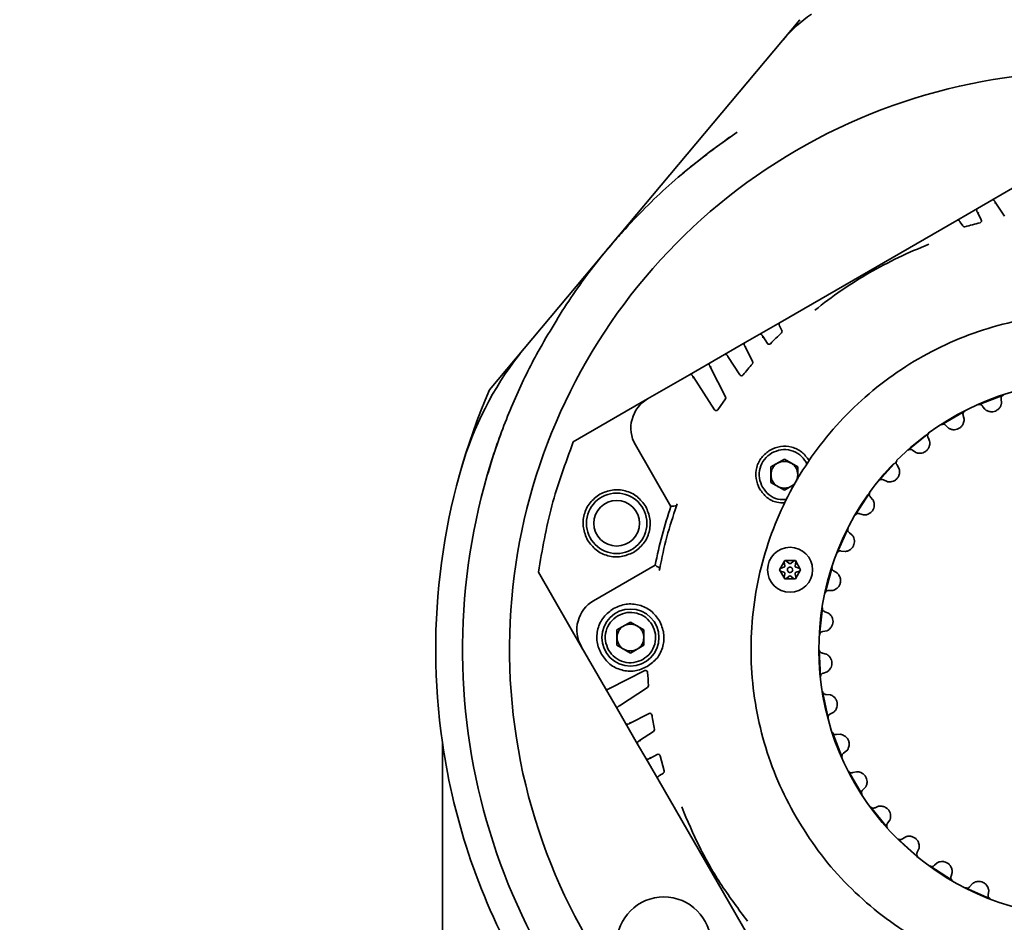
# Model space of a CAD drawing. Header units: millimetres. Extents: x 7702 to 16913, y -3294 to 4428.
# Tile 8 of 88: x 10347 to 10494, y -167 to -33. Entities that reach past the tile are written whole.
import ezdxf

# ---------------------------------------------------------------- set-up
doc = ezdxf.new("R2010")
doc.units = ezdxf.units.MM
doc.header["$LTSCALE"] = 6
doc.header["$PDSIZE"] = -1
doc.layers.add('标注层', color=150, linetype='Continuous')
doc.layers.add('粗实线层', color=7, linetype='Continuous', lineweight=35)
doc.dimstyles.new('ISO-25', dxfattribs={"dimtxt": 40, "dimasz": 30, "dimexe": 10, "dimexo": 0.625, "dimtad": 1, "dimtoh": 1, "dimdec": 1, "dimtxsty": 'Standard', "dimcen": 2.5, "dimclrd": 1, "dimclre": 1, "dimclrt": 4, "dimadec": 0, "dimazin": 0, "dimtfac": 1, "dimtdec": 1, "dimtmove": 0, "dimatfit": 3, "dimfxl": 1, "dimarcsym": 0})

# ---------------------------------------------------------------- blocks, each defined once
blk = doc.blocks.new('*D33')
at = {"layer": 'Defpoints', "color": 0, "transparency": 16777216}
for p in [(10769.83, 274.04), (8780.09, 178.02), (10106.62, -55.89), (8477.05, -126.39), (12376.05, -126.39)]:
    blk.add_point(p, dxfattribs=at)
at = {"layer": '标注层', "color": 1, "lineweight": -2, "transparency": 16777216}
blk.add_arc((10506.46, -126.39), 479.28, 3.587, 166.413, dxfattribs=at)
at = {"layer": '标注层', "color": 1, "transparency": 16777216}
for points in [[(10045.48, -14.82), (10035.7, -12.77), (10034.46, -43.16)], [(10989.8, -96.25), (10979.8, -96.56), (10985.74, -126.39)]]:
    blk.add_solid(points, dxfattribs=at)
at = {"layer": '标注层', "color": 4, "transparency": 16777216, "insert": (10453.55, 393.23), "char_height": 40, "attachment_point": 1, "rotation": 0.314}
blk.add_mtext('{\\C3;170°}', dxfattribs=at)
blk = doc.blocks.new('*D34')
at = {"layer": 'Defpoints', "color": 0, "transparency": 16777216}
for p in [(8477.05, -126.39), (12376.05, -126.39), (10106.62, -196.89), (8780.09, -430.79), (10769.83, -526.82)]:
    blk.add_point(p, dxfattribs=at)
at = {"layer": '标注层', "color": 1, "lineweight": -2, "transparency": 16777216}
blk.add_arc((10506.46, -126.39), 479.28, 193.587, 356.413, dxfattribs=at)
at = {"layer": '标注层', "color": 1, "transparency": 16777216}
for points in [[(10979.8, -156.22), (10989.8, -156.53), (10985.74, -126.39)], [(10035.7, -240), (10045.48, -237.96), (10034.46, -209.61)]]:
    blk.add_solid(points, dxfattribs=at)
at = {"layer": '标注层', "color": 4, "transparency": 16777216, "insert": (10459.87, -565.42), "char_height": 40, "attachment_point": 1, "rotation": 0.4527}
blk.add_mtext('{\\C3;170°}', dxfattribs=at)

msp = doc.modelspace()

# ---------------------------------------------------------------- linework, layer by layer
at = {"color": 7, "linetype": 'Continuous', "lineweight": 35}
for p, q in [((10417.49, -87.73), (10463.75, -32.6)), ((10495.42, -57.7), (10492.33, -59.49)), ((10492.33, -59.49), (10490.22, -60.7)), ((10494.21, -61.86), (10492.85, -59.76)), ((10490.22, -60.7), (10487.13, -62.49)), ((10490.78, -62.41), (10490.2, -61.29)), ((10487.13, -62.49), (10460.78, -77.7)), ((10487.65, -62.76), (10488.01, -63.32)), ((10460.78, -77.7), (10457.69, -79.49)), ((10461.06, -78.88), (10460.76, -78.29)), ((10455.58, -80.7), (10452.49, -82.49)), ((10457.69, -79.49), (10455.58, -80.7)), ((10458.2, -79.76), (10458.89, -80.82)), ((10455.56, -81.29), (10456.7, -83.51)), ((10421.93, -82.48), (10422.12, -82.21)), ((10452.49, -82.49), (10450.39, -83.7)), ((10454.78, -85.5), (10453.01, -82.76)), ((10450.39, -83.7), (10447.3, -85.49)), ((10450.37, -84.29), (10452.65, -88.76)), ((10447.3, -85.49), (10441.05, -89.1)), ((10451.02, -90.71), (10447.81, -85.76)), ((10441.05, -89.1), (10429.96, -95.5)), ((10451.53, -90.71), (10452.63, -89.07)), ((10490.32, -89.96), (10494.08, -88.52)), ((10493.75, -89.12), (10493.79, -89.69)), ((10484.82, -92.93), (10488.31, -90.92)), ((10491, -90.26), (10490.96, -90.19)), ((10491.32, -90.64), (10491, -90.26)), ((10488.08, -91.57), (10488.21, -92.13)), ((10485.91, -93.45), (10485.49, -93.06)), ((10479.85, -96.73), (10482.98, -94.2)), ((10482.86, -94.87), (10482.9, -94.94)), ((10482.9, -94.94), (10483.07, -95.4)), ((10439.22, -95.93), (10444.51, -105.1)), ((10481.01, -97.07), (10480.54, -96.75)), ((10459.42, -99.23), (10461.42, -98.08)), ((10461.42, -98.08), (10463.42, -99.23)), ((10475.54, -101.26), (10478.23, -98.27)), ((10459.42, -101.54), (10459.42, -99.23)), ((10463.42, -99.23), (10463.42, -101.07)), ((10464.67, -98.51), (10464.79, -98.85)), ((10478.22, -98.95), (10478.4, -99.21)), ((10478.4, -99.21), (10478.51, -99.44)), ((10476.74, -101.41), (10476.22, -101.17)), ((10461.42, -102.7), (10459.42, -101.54)), ((10463.04, -101.76), (10461.42, -102.7)), ((10471.99, -106.41), (10474.18, -103.03)), ((10474.27, -103.71), (10474.63, -104.12)), ((10474.63, -104.12), (10474.64, -104.15)), ((10445.34, -105.02), (10445.44, -104.71)), ((10473.2, -106.37), (10472.65, -106.21)), ((10469.29, -112.04), (10470.92, -108.36)), ((10471.12, -109.02), (10471.55, -109.4)), ((10470.47, -111.82), (10469.91, -111.75)), ((10442.17, -113.85), (10433, -119.15)), ((10442.78, -114.66), (10442.85, -114.34)), ((10460.69, -114.55), (10461.48, -113.18)), ((10460.86, -114.37), (10461.37, -114.18)), ((10461.37, -114.18), (10461.4, -114.16)), ((10461.5, -113.96), (10461.41, -113.43)), ((10461.48, -113.18), (10463.06, -113.18)), ((10461.48, -113.27), (10461.56, -113.23)), ((10461.72, -113.24), (10462.14, -113.59)), ((10462.39, -113.59), (10462.81, -113.24)), ((10462.97, -113.23), (10463.06, -113.27)), ((10463.13, -113.42), (10463.03, -113.96)), ((10463.06, -113.18), (10463.84, -114.55)), ((10463.16, -114.18), (10463.67, -114.36)), ((10467.5, -118.04), (10468.54, -114.14)), ((10424.76, -114.89), (10431.41, -126.41)), ((10461.48, -115.91), (10460.69, -114.55)), ((10460.77, -114.59), (10460.77, -114.5)), ((10460.78, -114.67), (10460.77, -114.59)), ((10461.37, -114.92), (10460.86, -114.73)), ((10461.41, -115.67), (10461.5, -115.13)), ((10461.48, -115.82), (10461.41, -115.77)), ((10461.56, -115.87), (10461.48, -115.82)), ((10463.06, -115.91), (10461.48, -115.91)), ((10462.14, -115.51), (10461.72, -115.86)), ((10462.81, -115.85), (10462.39, -115.51)), ((10463.06, -115.82), (10462.97, -115.87)), ((10463.03, -115.14), (10463.12, -115.67)), ((10463.84, -114.55), (10463.06, -115.91)), ((10463.67, -114.73), (10463.16, -114.92)), ((10463.76, -114.5), (10463.76, -114.59)), ((10468.84, -114.76), (10469.32, -115.07)), ((10468.64, -117.63), (10468.07, -117.65)), ((10466.67, -124.23), (10467.09, -120.23)), ((10467.48, -120.79), (10468.01, -121.01)), ((10436.48, -123.49), (10438.48, -122.33)), ((10438.48, -122.33), (10440.48, -123.49)), ((10436.48, -125.8), (10436.48, -123.49)), ((10440.48, -123.49), (10440.48, -125.8)), ((10467.73, -123.65), (10467.17, -123.76)), ((10431.16, -125.98), (10434.77, -132.23)), ((10438.48, -126.95), (10436.48, -125.8)), ((10440.48, -125.8), (10438.48, -126.95)), ((10466.82, -130.48), (10466.61, -126.46)), ((10467.09, -126.96), (10467.64, -127.1)), ((10435.36, -132.25), (10440.61, -129.57)), ((10467.78, -129.74), (10467.24, -129.94)), ((10441.04, -132.07), (10436.83, -134.8)), ((10434.77, -132.23), (10434.81, -132.21)), ((10434.77, -132.23), (10436.56, -135.32)), ((10467.95, -136.63), (10467.12, -132.69)), ((10467.66, -133.11), (10468.23, -133.16)), ((10436.56, -135.32), (10437.77, -137.42)), ((10438.36, -137.45), (10441.26, -135.97)), ((10468.78, -135.75), (10468.28, -136.03)), ((10437.77, -137.42), (10437.81, -137.41)), ((10437.77, -137.42), (10439.56, -140.52)), ((10441.92, -138.64), (10439.83, -140)), ((10470.03, -142.53), (10468.59, -138.77)), ((10469.19, -139.09), (10469.76, -139.05)), ((10410.46, -223.39), (10410.46, -140.28)), ((10439.56, -140.52), (10440.77, -142.62)), ((10442.48, -142.07), (10441.36, -142.64)), ((10443.51, -144.5), (10442.91, -142.26)), ((10470.71, -141.53), (10470.26, -141.88)), ((10440.77, -142.62), (10440.81, -142.6)), ((10440.77, -142.62), (10442.56, -145.71)), ((10442.83, -145.2), (10443.39, -144.83)), ((10473, -148.03), (10470.99, -144.54)), ((10471.64, -144.77), (10472.19, -144.64)), ((10442.56, -145.71), (10457.77, -172.07)), ((10473.52, -146.94), (10473.13, -147.35)), ((10476.8, -153), (10474.26, -149.86)), ((10474.94, -149.99), (10475.47, -149.77)), ((10477.14, -151.83), (10476.82, -152.31)), ((10481.33, -157.31), (10478.33, -154.61)), ((10479.02, -154.63), (10479.51, -154.33)), ((10481.48, -156.11), (10481.24, -156.62)), ((10483.78, -158.57), (10484.21, -158.2)), ((10486.47, -160.86), (10483.1, -158.66)), ((10486.44, -159.65), (10486.28, -160.2)), ((10489.09, -161.72), (10489.47, -161.29)), ((10492.11, -163.56), (10488.43, -161.92)), ((10491.89, -162.37), (10491.82, -162.94))]:
    msp.add_line(p, q, dxfattribs=at)
at = {"color": 7, "linetype": 'Continuous', "lineweight": 35, "flags": 128}
for points in [[(10446.29, -55.47), (10450.41, -52.17), (10454.37, -49.34)], [(10417.15, -100.46), (10417.83, -98.19), (10419.22, -94.15)], [(10478.12, -98.29), (10480.22, -96.33), (10482.44, -94.53)]]:
    msp.add_lwpolyline(points, dxfattribs=at)
at = {"color": 7, "linetype": 'Continuous', "lineweight": 35}
for centre, radius in [((10436.43, -107.62), 4.5), ((10436.43, -107.62), 3.4), ((10462.27, -114.55), 3.35), ((10438.48, -124.64), 4.25), ((10443.46, -170.29), 7)]:
    msp.add_circle(centre, radius, dxfattribs=at)
for centre, radius, start, end in [((10476.61, -48.39), 20, 123.9005, 140), ((10506.46, -126.39), 86, 45.6078, 265.813), ((10506.46, -126.39), 65.5, 104.0259, 106.0523), ((10490.51, -62.55), 0.3, 284.0259, 27), ((10488.26, -63.15), 0.3, 213, 286.0523), ((10506.46, -126.39), 65.5, 133.9477, 135.9741), ((10460.79, -79.01), 0.3, 313.9477, 27), ((10459.14, -80.66), 0.3, 213, 315.9741), ((10461.32, -113.28), 50, 141.9775, 163.8094), ((10456.43, -83.65), 0.3, 319.4923, 27), ((10506.46, -126.39), 65.5, 139.4923, 141.3953), ((10455.04, -85.33), 0.3, 213, 321.3953), ((10506.46, -126.39), 39.9, 49.5206, 126.2311), ((10506.46, -126.39), 97, 156.5115, 188.2343), ((10443.55, -93.43), 5, 120, 210), ((10452.38, -88.9), 0.3, 325.2695, 27), ((10451.28, -90.54), 0.3, 213, 326.9934), ((10506.46, -126.39), 39.9, 136.0561, 144.18), ((10506.46, -126.39), 93, 163.8094, 230.1317), ((10506.46, -126.39), 39.9, 144.8262, 306.1403), ((10506.46, -126.39), 65.5, 161.0326, 168.9674), ((10435.5, -123.48), 5, 120, 210), ((10440.75, -129.84), 0.3, 3.0066, 117), ((10506.46, -126.39), 65.5, 183.0066, 184.7305), ((10440.88, -131.81), 0.3, 303, 4.7305), ((10435.03, -132.08), 0.3, 210, 234.1891), ((10435.03, -132.08), 0.3, 251.9407, 297), ((10436.82, -135.17), 0.3, 123, 210), ((10441.4, -136.23), 0.3, 8.6047, 117), ((10506.46, -126.39), 65.5, 188.6047, 190.5077), ((10438.03, -137.27), 0.3, 210, 234.1891), ((10438.03, -137.27), 0.3, 251.9407, 297), ((10441.76, -138.39), 0.3, 303, 10.5077), ((10506.46, -126.39), 97, 188.2343, 209.6596), ((10439.82, -140.37), 0.3, 123, 210), ((10442.62, -142.34), 0.3, 14.0259, 117), ((10441.03, -142.47), 0.3, 210, 234.1891), ((10441.03, -142.47), 0.3, 251.9407, 297), ((10443.22, -144.58), 0.3, 303, 16.0523), ((10442.82, -145.56), 0.3, 123, 210)]:
    msp.add_arc(centre, radius, start, end, dxfattribs=at)
for points, knots in [([(10453.27, -50.1), (10450.66, -52.04), (10445.4, -55.95), (10440.19, -61.04), (10436.88, -64.66), (10435.78, -65.94), (10435.23, -66.59), (10435.21, -66.61)], [0, 0, 0, 0, 0.393557, 0.79145, 0.894533, 0.997682, 1, 1, 1, 1]), ([(10492.73, -59.59), (10492.74, -59.59), (10492.75, -59.61), (10492.79, -59.68), (10492.83, -59.74), (10492.85, -59.76)], [0, 0, 0, 0, 0.498626, 0.749444, 1, 1, 1, 1]), ([(10492.86, -59.88), (10492.86, -59.85), (10492.84, -59.79), (10492.81, -59.74), (10492.79, -59.71)], [0, 0, 0, 0, 0.4745146, 1, 1, 1, 1]), ([(10492.85, -59.76), (10492.86, -59.79), (10492.88, -59.84), (10492.85, -59.94), (10492.84, -59.99)], [0, 0, 0, 0, 0.467166, 1, 1, 1, 1]), ([(10490.2, -61.29), (10490.18, -61.24), (10490.14, -61.16), (10490.11, -61.11), (10490.11, -61.1), (10490.11, -61.1)], [0, 0, 0, 0, 0.4988, 0.748889, 1, 1, 1, 1]), ([(10490.19, -61.21), (10490.2, -61.24), (10490.23, -61.3), (10490.28, -61.34), (10490.3, -61.37)], [0, 0, 0, 0, 0.525527, 1, 1, 1, 1]), ([(10490.4, -61.4), (10490.35, -61.38), (10490.25, -61.35), (10490.22, -61.31), (10490.2, -61.29)], [0, 0, 0, 0, 0.53583, 1, 1, 1, 1]), ([(10487.54, -62.59), (10487.54, -62.59), (10487.55, -62.61), (10487.6, -62.68), (10487.63, -62.74), (10487.65, -62.76)], [0, 0, 0, 0, 0.498612, 0.748749, 1, 1, 1, 1]), ([(10435.21, -66.61), (10435.2, -66.62), (10433.21, -69), (10429.43, -73.92), (10426.29, -79.33), (10424.71, -82.04)], [0, 0, 0, 0, 0.003082, 0.49924, 1, 1, 1, 1]), ([(10460.76, -78.29), (10460.73, -78.24), (10460.69, -78.16), (10460.67, -78.11), (10460.66, -78.1), (10460.66, -78.1)], [0, 0, 0, 0, 0.4988, 0.748889, 1, 1, 1, 1]), ([(10458.09, -79.59), (10458.1, -79.59), (10458.11, -79.61), (10458.15, -79.68), (10458.19, -79.74), (10458.2, -79.76)], [0, 0, 0, 0, 0.498612, 0.748749, 1, 1, 1, 1]), ([(10458.22, -79.88), (10458.22, -79.85), (10458.2, -79.79), (10458.17, -79.74), (10458.15, -79.71)], [0, 0, 0, 0, 0.4745117, 1, 1, 1, 1]), ([(10458.2, -79.76), (10458.21, -79.79), (10458.23, -79.84), (10458.21, -79.94), (10458.2, -79.99)], [0, 0, 0, 0, 0.467344, 1, 1, 1, 1]), ([(10424.71, -82.04), (10424.13, -83.15), (10422.95, -85.38), (10420.75, -90.12), (10418.76, -95.16), (10417.56, -99.09), (10417.15, -100.46)], [0, 0, 0, 0, 0.19344, 0.388691, 0.787462, 1, 1, 1, 1]), ([(10455.47, -81.1), (10455.47, -81.1), (10455.47, -81.11), (10455.5, -81.16), (10455.54, -81.24), (10455.56, -81.29)], [0, 0, 0, 0, 0.251111, 0.5012, 1, 1, 1, 1]), ([(10455.55, -81.21), (10455.56, -81.24), (10455.59, -81.3), (10455.64, -81.34), (10455.66, -81.37)], [0, 0, 0, 0, 0.5255273, 1, 1, 1, 1]), ([(10455.75, -81.4), (10455.7, -81.38), (10455.61, -81.35), (10455.58, -81.31), (10455.56, -81.29)], [0, 0, 0, 0, 0.53583, 1, 1, 1, 1]), ([(10452.89, -82.59), (10452.9, -82.59), (10452.91, -82.61), (10452.96, -82.68), (10452.99, -82.74), (10453.01, -82.76)], [0, 0, 0, 0, 0.498626, 0.749444, 1, 1, 1, 1]), ([(10453.03, -82.88), (10453.02, -82.85), (10453, -82.79), (10452.97, -82.74), (10452.95, -82.71)], [0, 0, 0, 0, 0.474515, 1, 1, 1, 1]), ([(10453.01, -82.76), (10453.02, -82.79), (10453.04, -82.84), (10453.02, -82.94), (10453.01, -82.99)], [0, 0, 0, 0, 0.467166, 1, 1, 1, 1]), ([(10450.27, -84.1), (10450.27, -84.1), (10450.27, -84.11), (10450.3, -84.16), (10450.34, -84.24), (10450.37, -84.29)], [0, 0, 0, 0, 0.251111, 0.5012, 1, 1, 1, 1]), ([(10450.35, -84.21), (10450.36, -84.24), (10450.39, -84.3), (10450.44, -84.34), (10450.46, -84.37)], [0, 0, 0, 0, 0.5255273, 1, 1, 1, 1]), ([(10450.56, -84.4), (10450.51, -84.38), (10450.42, -84.35), (10450.38, -84.31), (10450.37, -84.29)], [0, 0, 0, 0, 0.53583, 1, 1, 1, 1]), ([(10447.7, -85.59), (10447.7, -85.59), (10447.71, -85.61), (10447.76, -85.68), (10447.8, -85.74), (10447.81, -85.76)], [0, 0, 0, 0, 0.4986262, 0.7494438, 1, 1, 1, 1]), ([(10447.83, -85.88), (10447.82, -85.85), (10447.81, -85.79), (10447.77, -85.74), (10447.75, -85.71)], [0, 0, 0, 0, 0.474515, 1, 1, 1, 1]), ([(10447.81, -85.76), (10447.82, -85.79), (10447.84, -85.84), (10447.82, -85.94), (10447.81, -85.99)], [0, 0, 0, 0, 0.467166, 1, 1, 1, 1]), ([(10494.08, -88.52), (10494.02, -88.54), (10493.9, -88.6), (10493.8, -88.72), (10493.75, -88.84), (10493.73, -88.97), (10493.74, -89.06), (10493.75, -89.12)], [0, 0, 0, 0, 0.249003, 0.497973, 0.62501, 0.746639, 1, 1, 1, 1]), ([(10488.31, -90.92), (10488.25, -90.96), (10488.15, -91.02), (10488.07, -91.17), (10488.04, -91.29), (10488.03, -91.42), (10488.06, -91.51), (10488.08, -91.57)], [0, 0, 0, 0, 0.249003, 0.497973, 0.62501, 0.746639, 1, 1, 1, 1]), ([(10490.32, -89.96), (10490.37, -89.94), (10490.49, -89.9), (10490.66, -89.93), (10490.79, -89.99), (10490.89, -90.07), (10490.94, -90.15), (10490.96, -90.19)], [0, 0, 0, 0, 0.237807, 0.498483, 0.633441, 0.816496, 1, 1, 1, 1]), ([(10491.81, -90.93), (10491.74, -90.9), (10491.59, -90.84), (10491.44, -90.74), (10491.34, -90.67), (10491.32, -90.65), (10491.32, -90.64)], [0, 0, 0, 0, 0.220393, 0.458359, 0.717618, 1, 1, 1, 1]), ([(10493.05, -90.81), (10493.05, -90.81), (10492.94, -90.88), (10492.7, -90.97), (10492.36, -91.02), (10492.05, -91), (10491.89, -90.95), (10491.81, -90.93)], [0, 0, 0, 0, 0.000015, 0.298314, 0.56083, 0.792354, 1, 1, 1, 1]), ([(10493.79, -89.69), (10493.79, -89.72), (10493.78, -89.76), (10493.74, -89.95), (10493.68, -90.12), (10493.58, -90.31), (10493.44, -90.49), (10493.27, -90.67), (10493.13, -90.76), (10493.05, -90.81)], [0, 0, 0, 0, 0.288613, 0.41483, 0.535257, 0.648745, 0.76845, 0.877331, 1, 1, 1, 1]), ([(10488.21, -92.13), (10488.21, -92.15), (10488.21, -92.19), (10488.2, -92.42), (10488.12, -92.7), (10488.01, -92.93), (10487.86, -93.16), (10487.59, -93.42), (10487.19, -93.62), (10486.78, -93.7), (10486.55, -93.67), (10486.44, -93.66)], [0, 0, 0, 0, 0.150132, 0.283185, 0.398203, 0.458813, 0.523544, 0.644826, 0.777732, 0.897289, 1, 1, 1, 1]), ([(10484.82, -92.93), (10484.87, -92.91), (10484.98, -92.85), (10485.15, -92.85), (10485.29, -92.89), (10485.4, -92.96), (10485.46, -93.03), (10485.49, -93.06)], [0, 0, 0, 0, 0.237834, 0.498541, 0.633568, 0.816568, 1, 1, 1, 1]), ([(10486.44, -93.66), (10486.37, -93.64), (10486.21, -93.6), (10486.05, -93.53), (10485.94, -93.47), (10485.92, -93.46), (10485.91, -93.45)], [0, 0, 0, 0, 0.220393, 0.458359, 0.717618, 1, 1, 1, 1]), ([(10482.98, -94.2), (10482.93, -94.24), (10482.84, -94.32), (10482.78, -94.48), (10482.77, -94.6), (10482.79, -94.73), (10482.83, -94.82), (10482.86, -94.87)], [0, 0, 0, 0, 0.24899, 0.497947, 0.624978, 0.746601, 1, 1, 1, 1]), ([(10479.85, -96.73), (10479.9, -96.7), (10480, -96.62), (10480.17, -96.6), (10480.31, -96.62), (10480.43, -96.66), (10480.5, -96.72), (10480.54, -96.75)], [0, 0, 0, 0, 0.237834, 0.498541, 0.633568, 0.816568, 1, 1, 1, 1]), ([(10483.07, -95.4), (10483.08, -95.42), (10483.08, -95.47), (10483.11, -95.7), (10483.08, -95.98), (10483, -96.23), (10482.89, -96.48), (10482.66, -96.78), (10482.3, -97.04), (10481.91, -97.18), (10481.68, -97.19), (10481.57, -97.19)], [0, 0, 0, 0, 0.150133, 0.283185, 0.398202, 0.458812, 0.523544, 0.644826, 0.777732, 0.897288, 1, 1, 1, 1]), ([(10478.23, -98.27), (10478.19, -98.31), (10478.11, -98.41), (10478.08, -98.57), (10478.09, -98.7), (10478.13, -98.82), (10478.18, -98.9), (10478.22, -98.95)], [0, 0, 0, 0, 0.248986, 0.49794, 0.624971, 0.746592, 1, 1, 1, 1]), ([(10481.57, -97.19), (10481.49, -97.19), (10481.33, -97.17), (10481.16, -97.13), (10481.05, -97.09), (10481.02, -97.08), (10481.01, -97.07)], [0, 0, 0, 0, 0.2203934, 0.4583594, 0.7176181, 1, 1, 1, 1]), ([(10478.51, -99.44), (10478.52, -99.46), (10478.53, -99.5), (10478.59, -99.73), (10478.61, -100.01), (10478.57, -100.27), (10478.5, -100.54), (10478.32, -100.87), (10478.01, -101.18), (10477.64, -101.38), (10477.41, -101.42), (10477.31, -101.44)], [0, 0, 0, 0, 0.150141, 0.283183, 0.398202, 0.458812, 0.523543, 0.644825, 0.777732, 0.897288, 1, 1, 1, 1]), ([(10475.54, -101.26), (10475.58, -101.22), (10475.67, -101.13), (10475.83, -101.08), (10475.97, -101.07), (10476.1, -101.1), (10476.18, -101.15), (10476.22, -101.17)], [0, 0, 0, 0, 0.237834, 0.498541, 0.633568, 0.816568, 1, 1, 1, 1]), ([(10457.74, -102.51), (10458.08, -102.96), (10458.74, -103.85), (10460.15, -104.57), (10461.1, -104.57), (10461.5, -104.57)], [0, 0, 0, 0, 0.369189, 0.738377, 1, 1, 1, 1]), ([(10461.76, -104.1), (10461.32, -104.1), (10460.39, -104.11), (10459.06, -103.45), (10458.47, -102.66), (10458.18, -102.26)], [0, 0, 0, 0, 0.308755, 0.654378, 1, 1, 1, 1]), ([(10477.31, -101.44), (10477.23, -101.45), (10477.07, -101.46), (10476.9, -101.45), (10476.77, -101.42), (10476.75, -101.42), (10476.74, -101.41)], [0, 0, 0, 0, 0.220393, 0.458359, 0.717618, 1, 1, 1, 1]), ([(10474.64, -104.15), (10474.65, -104.17), (10474.67, -104.2), (10474.77, -104.42), (10474.83, -104.69), (10474.83, -104.95), (10474.8, -105.23), (10474.68, -105.58), (10474.42, -105.94), (10474.08, -106.19), (10473.86, -106.27), (10473.76, -106.31)], [0, 0, 0, 0, 0.1501338, 0.2831877, 0.3982046, 0.4588144, 0.5235463, 0.644827, 0.7777333, 0.8972888, 1, 1, 1, 1]), ([(10474.18, -103.03), (10474.15, -103.08), (10474.09, -103.19), (10474.08, -103.35), (10474.11, -103.48), (10474.17, -103.59), (10474.23, -103.66), (10474.27, -103.71)], [0, 0, 0, 0, 0.24899, 0.497946, 0.624974, 0.7466, 1, 1, 1, 1]), ([(10442.85, -114.34), (10443.17, -112.76), (10443.83, -109.61), (10444.84, -106.55), (10445.34, -105.02)], [0, 0, 0, 0, 0.500116, 1, 1, 1, 1]), ([(10444.51, -105.1), (10444.52, -105.1), (10444.55, -105.1), (10444.72, -105.08), (10444.98, -105.06), (10445.21, -105.03), (10445.34, -105.02)], [0, 0, 0, 0, 0.228416, 0.469433, 0.704862, 1, 1, 1, 1]), ([(10471.99, -106.41), (10472.02, -106.36), (10472.1, -106.25), (10472.25, -106.18), (10472.39, -106.15), (10472.52, -106.16), (10472.6, -106.19), (10472.65, -106.21)], [0, 0, 0, 0, 0.237834, 0.498541, 0.633568, 0.816568, 1, 1, 1, 1]), ([(10473.76, -106.31), (10473.69, -106.33), (10473.53, -106.37), (10473.36, -106.38), (10473.23, -106.37), (10473.21, -106.37), (10473.2, -106.37)], [0, 0, 0, 0, 0.220393, 0.458359, 0.717618, 1, 1, 1, 1]), ([(10470.92, -108.36), (10470.9, -108.42), (10470.86, -108.54), (10470.88, -108.7), (10470.92, -108.82), (10471, -108.92), (10471.07, -108.98), (10471.12, -109.02)], [0, 0, 0, 0, 0.248988, 0.497943, 0.624969, 0.746594, 1, 1, 1, 1]), ([(10471.55, -109.4), (10471.57, -109.41), (10471.59, -109.45), (10471.72, -109.64), (10471.82, -109.91), (10471.87, -110.16), (10471.88, -110.44), (10471.81, -110.81), (10471.61, -111.2), (10471.32, -111.51), (10471.12, -111.62), (10471.03, -111.67)], [0, 0, 0, 0, 0.150132, 0.283185, 0.398203, 0.458812, 0.523544, 0.644826, 0.777732, 0.897289, 1, 1, 1, 1]), ([(10469.29, -112.04), (10469.31, -111.99), (10469.37, -111.88), (10469.51, -111.78), (10469.64, -111.73), (10469.77, -111.72), (10469.86, -111.74), (10469.91, -111.75)], [0, 0, 0, 0, 0.237834, 0.498541, 0.633568, 0.816568, 1, 1, 1, 1]), ([(10471.03, -111.67), (10470.95, -111.7), (10470.81, -111.76), (10470.64, -111.8), (10470.51, -111.82), (10470.49, -111.82), (10470.47, -111.82)], [0, 0, 0, 0, 0.220393, 0.458359, 0.717618, 1, 1, 1, 1]), ([(10442.85, -114.34), (10442.74, -114.26), (10442.55, -114.13), (10442.33, -113.97), (10442.19, -113.87), (10442.18, -113.86), (10442.17, -113.85)], [0, 0, 0, 0, 0.288965, 0.530155, 0.771399, 1, 1, 1, 1]), ([(10468.54, -114.14), (10468.53, -114.21), (10468.5, -114.33), (10468.55, -114.49), (10468.61, -114.59), (10468.7, -114.69), (10468.78, -114.73), (10468.84, -114.76)], [0, 0, 0, 0, 0.248985, 0.497937, 0.624961, 0.746586, 1, 1, 1, 1]), ([(10469.32, -115.07), (10469.34, -115.08), (10469.37, -115.11), (10469.53, -115.28), (10469.67, -115.53), (10469.76, -115.77), (10469.81, -116.05), (10469.8, -116.42), (10469.67, -116.84), (10469.43, -117.19), (10469.24, -117.33), (10469.16, -117.4)], [0, 0, 0, 0, 0.1501319, 0.2831849, 0.3982025, 0.4588124, 0.5235444, 0.644826, 0.7777324, 0.8972885, 1, 1, 1, 1]), ([(10469.16, -117.4), (10469.09, -117.44), (10468.96, -117.52), (10468.8, -117.58), (10468.67, -117.62), (10468.65, -117.62), (10468.64, -117.63)], [0, 0, 0, 0, 0.220393, 0.458359, 0.717618, 1, 1, 1, 1]), ([(10467.5, -118.04), (10467.52, -117.98), (10467.56, -117.86), (10467.68, -117.74), (10467.8, -117.67), (10467.93, -117.63), (10468.02, -117.64), (10468.07, -117.65)], [0, 0, 0, 0, 0.237834, 0.498541, 0.633568, 0.816568, 1, 1, 1, 1]), ([(10467.09, -120.23), (10467.09, -120.29), (10467.08, -120.42), (10467.15, -120.56), (10467.23, -120.66), (10467.34, -120.74), (10467.42, -120.77), (10467.48, -120.79)], [0, 0, 0, 0, 0.248981, 0.497929, 0.62495, 0.746574, 1, 1, 1, 1]), ([(10468.01, -121.01), (10468.03, -121.03), (10468.06, -121.05), (10468.25, -121.2), (10468.43, -121.42), (10468.55, -121.65), (10468.64, -121.91), (10468.7, -122.28), (10468.63, -122.71), (10468.44, -123.09), (10468.29, -123.26), (10468.21, -123.34)], [0, 0, 0, 0, 0.150132, 0.283185, 0.398203, 0.458812, 0.523544, 0.644826, 0.777732, 0.897289, 1, 1, 1, 1]), ([(10466.67, -124.23), (10466.68, -124.17), (10466.7, -124.05), (10466.8, -123.91), (10466.92, -123.82), (10467.03, -123.77), (10467.13, -123.76), (10467.17, -123.76)], [0, 0, 0, 0, 0.2378339, 0.4985414, 0.6335681, 0.816568, 1, 1, 1, 1]), ([(10468.21, -123.34), (10468.15, -123.39), (10468.03, -123.5), (10467.88, -123.58), (10467.77, -123.64), (10467.74, -123.65), (10467.73, -123.65)], [0, 0, 0, 0, 0.2203934, 0.4583594, 0.7176181, 1, 1, 1, 1]), ([(10466.61, -126.46), (10466.62, -126.52), (10466.64, -126.65), (10466.73, -126.78), (10466.82, -126.87), (10466.93, -126.93), (10467.03, -126.94), (10467.09, -126.96)], [0, 0, 0, 0, 0.248975, 0.497916, 0.624932, 0.746555, 1, 1, 1, 1]), ([(10467.64, -127.1), (10467.66, -127.1), (10467.7, -127.12), (10467.9, -127.24), (10468.12, -127.43), (10468.27, -127.63), (10468.41, -127.88), (10468.52, -128.24), (10468.52, -128.68), (10468.4, -129.08), (10468.27, -129.27), (10468.21, -129.36)], [0, 0, 0, 0, 0.150132, 0.283185, 0.398203, 0.458813, 0.523544, 0.644826, 0.777732, 0.897289, 1, 1, 1, 1]), ([(10466.82, -130.48), (10466.82, -130.42), (10466.83, -130.29), (10466.9, -130.15), (10467, -130.04), (10467.11, -129.97), (10467.2, -129.95), (10467.24, -129.94)], [0, 0, 0, 0, 0.2378339, 0.4985414, 0.6335681, 0.816568, 1, 1, 1, 1]), ([(10468.21, -129.36), (10468.16, -129.42), (10468.05, -129.54), (10467.92, -129.65), (10467.81, -129.72), (10467.79, -129.74), (10467.78, -129.74)], [0, 0, 0, 0, 0.220393, 0.458359, 0.717619, 1, 1, 1, 1]), ([(10435.47, -132.06), (10435.45, -132.11), (10435.42, -132.2), (10435.38, -132.23), (10435.36, -132.25)], [0, 0, 0, 0, 0.53583, 1, 1, 1, 1]), ([(10434.79, -132.22), (10434.81, -132.25), (10434.83, -132.3), (10434.89, -132.34), (10434.93, -132.36), (10434.95, -132.37)], [0, 0, 0, 0, 0.49319, 0.74678, 1, 1, 1, 1]), ([(10435.17, -132.35), (10435.17, -132.34), (10435.18, -132.34), (10435.23, -132.32), (10435.3, -132.28), (10435.36, -132.25)], [0, 0, 0, 0, 0.251111, 0.5012, 1, 1, 1, 1]), ([(10435.28, -132.27), (10435.31, -132.25), (10435.36, -132.22), (10435.41, -132.18), (10435.43, -132.15)], [0, 0, 0, 0, 0.526287, 1, 1, 1, 1]), ([(10467.12, -132.69), (10467.13, -132.75), (10467.17, -132.87), (10467.28, -132.99), (10467.38, -133.06), (10467.5, -133.1), (10467.6, -133.11), (10467.66, -133.11)], [0, 0, 0, 0, 0.249003, 0.497973, 0.62501, 0.746639, 1, 1, 1, 1]), ([(10468.23, -133.16), (10468.25, -133.16), (10468.29, -133.18), (10468.51, -133.26), (10468.75, -133.41), (10468.94, -133.59), (10469.11, -133.81), (10469.27, -134.15), (10469.34, -134.58), (10469.28, -135), (10469.19, -135.21), (10469.14, -135.31)], [0, 0, 0, 0, 0.150132, 0.283185, 0.398203, 0.458813, 0.523544, 0.644826, 0.777732, 0.897289, 1, 1, 1, 1]), ([(10436.65, -134.92), (10436.66, -134.91), (10436.68, -134.9), (10436.75, -134.85), (10436.8, -134.82), (10436.83, -134.8)], [0, 0, 0, 0, 0.4986262, 0.7494438, 1, 1, 1, 1]), ([(10436.95, -134.78), (10436.92, -134.79), (10436.86, -134.81), (10436.81, -134.84), (10436.78, -134.86)], [0, 0, 0, 0, 0.474515, 1, 1, 1, 1]), ([(10436.83, -134.8), (10436.85, -134.79), (10436.91, -134.77), (10437, -134.79), (10437.05, -134.8)], [0, 0, 0, 0, 0.467166, 1, 1, 1, 1]), ([(10467.95, -136.63), (10467.94, -136.57), (10467.92, -136.45), (10467.98, -136.29), (10468.06, -136.17), (10468.15, -136.08), (10468.24, -136.05), (10468.28, -136.03)], [0, 0, 0, 0, 0.237834, 0.498541, 0.633568, 0.816568, 1, 1, 1, 1]), ([(10469.14, -135.31), (10469.1, -135.37), (10469.02, -135.51), (10468.9, -135.64), (10468.81, -135.73), (10468.79, -135.74), (10468.78, -135.75)], [0, 0, 0, 0, 0.220393, 0.458359, 0.717618, 1, 1, 1, 1]), ([(10437.79, -137.41), (10437.81, -137.45), (10437.83, -137.5), (10437.89, -137.54), (10437.93, -137.55), (10437.95, -137.56)], [0, 0, 0, 0, 0.49319, 0.74678, 1, 1, 1, 1]), ([(10438.17, -137.54), (10438.17, -137.54), (10438.18, -137.54), (10438.23, -137.51), (10438.3, -137.47), (10438.36, -137.45)], [0, 0, 0, 0, 0.251111, 0.5012, 1, 1, 1, 1]), ([(10438.28, -137.46), (10438.31, -137.45), (10438.37, -137.42), (10438.41, -137.37), (10438.43, -137.35)], [0, 0, 0, 0, 0.525527, 1, 1, 1, 1]), ([(10438.47, -137.25), (10438.45, -137.3), (10438.42, -137.39), (10438.38, -137.43), (10438.36, -137.45)], [0, 0, 0, 0, 0.53583, 1, 1, 1, 1]), ([(10468.59, -138.77), (10468.61, -138.83), (10468.66, -138.94), (10468.79, -139.04), (10468.91, -139.09), (10469.03, -139.11), (10469.13, -139.1), (10469.19, -139.09)], [0, 0, 0, 0, 0.248975, 0.497917, 0.624933, 0.746556, 1, 1, 1, 1]), ([(10469.76, -139.05), (10469.78, -139.06), (10469.83, -139.06), (10470.05, -139.11), (10470.31, -139.23), (10470.53, -139.37), (10470.73, -139.56), (10470.95, -139.87), (10471.08, -140.29), (10471.09, -140.71), (10471.03, -140.93), (10471, -141.04)], [0, 0, 0, 0, 0.1501319, 0.2831849, 0.3982026, 0.4588125, 0.5235444, 0.6448261, 0.7777324, 0.8972886, 1, 1, 1, 1]), ([(10439.65, -140.11), (10439.66, -140.11), (10439.68, -140.1), (10439.75, -140.05), (10439.8, -140.02), (10439.83, -140)], [0, 0, 0, 0, 0.498626, 0.749444, 1, 1, 1, 1]), ([(10439.95, -139.98), (10439.92, -139.99), (10439.86, -140), (10439.81, -140.04), (10439.78, -140.06)], [0, 0, 0, 0, 0.474515, 1, 1, 1, 1]), ([(10439.83, -140), (10439.85, -139.99), (10439.91, -139.97), (10440, -139.99), (10440.05, -140)], [0, 0, 0, 0, 0.467166, 1, 1, 1, 1]), ([(10470.03, -142.53), (10470.01, -142.47), (10469.97, -142.35), (10470, -142.19), (10470.06, -142.05), (10470.14, -141.95), (10470.22, -141.9), (10470.26, -141.88)], [0, 0, 0, 0, 0.237834, 0.498541, 0.633568, 0.816568, 1, 1, 1, 1]), ([(10471, -141.04), (10470.97, -141.11), (10470.91, -141.26), (10470.81, -141.4), (10470.74, -141.5), (10470.72, -141.52), (10470.71, -141.53)], [0, 0, 0, 0, 0.220393, 0.458359, 0.717618, 1, 1, 1, 1]), ([(10440.79, -142.61), (10440.81, -142.64), (10440.83, -142.69), (10440.89, -142.74), (10440.93, -142.75), (10440.95, -142.76)], [0, 0, 0, 0, 0.49319, 0.74678, 1, 1, 1, 1]), ([(10441.17, -142.74), (10441.17, -142.74), (10441.18, -142.73), (10441.23, -142.71), (10441.3, -142.67), (10441.36, -142.64)], [0, 0, 0, 0, 0.250417, 0.501186, 1, 1, 1, 1]), ([(10441.28, -142.66), (10441.31, -142.64), (10441.37, -142.61), (10441.41, -142.57), (10441.43, -142.55)], [0, 0, 0, 0, 0.525527, 1, 1, 1, 1]), ([(10441.47, -142.45), (10441.45, -142.5), (10441.42, -142.59), (10441.38, -142.63), (10441.36, -142.64)], [0, 0, 0, 0, 0.53583, 1, 1, 1, 1]), ([(10442.83, -145.2), (10442.8, -145.21), (10442.75, -145.25), (10442.68, -145.29), (10442.66, -145.3), (10442.65, -145.31)], [0, 0, 0, 0, 0.2505562, 0.5013738, 1, 1, 1, 1]), ([(10470.99, -144.54), (10471.02, -144.59), (10471.09, -144.7), (10471.24, -144.78), (10471.36, -144.81), (10471.48, -144.81), (10471.58, -144.79), (10471.64, -144.77)], [0, 0, 0, 0, 0.249003, 0.497973, 0.6250097, 0.7466394, 1, 1, 1, 1]), ([(10472.19, -144.64), (10472.22, -144.64), (10472.26, -144.64), (10472.49, -144.65), (10472.77, -144.72), (10473, -144.83), (10473.23, -144.99), (10473.49, -145.26), (10473.69, -145.65), (10473.77, -146.07), (10473.74, -146.3), (10473.73, -146.4)], [0, 0, 0, 0, 0.150132, 0.283185, 0.398203, 0.458813, 0.523544, 0.644826, 0.777732, 0.897289, 1, 1, 1, 1]), ([(10473.73, -146.4), (10473.71, -146.48), (10473.67, -146.63), (10473.6, -146.79), (10473.54, -146.9), (10473.53, -146.92), (10473.52, -146.94)], [0, 0, 0, 0, 0.220393, 0.458359, 0.717618, 1, 1, 1, 1]), ([(10473, -148.03), (10472.98, -147.97), (10472.92, -147.86), (10472.92, -147.69), (10472.96, -147.56), (10473.02, -147.44), (10473.09, -147.38), (10473.13, -147.35)], [0, 0, 0, 0, 0.237834, 0.498542, 0.633568, 0.816568, 1, 1, 1, 1]), ([(10474.26, -149.86), (10474.31, -149.91), (10474.39, -150), (10474.55, -150.06), (10474.67, -150.07), (10474.8, -150.05), (10474.88, -150.02), (10474.94, -149.99)], [0, 0, 0, 0, 0.2490029, 0.4979729, 0.6250096, 0.7466394, 1, 1, 1, 1]), ([(10475.47, -149.77), (10475.49, -149.77), (10475.54, -149.76), (10475.77, -149.74), (10476.05, -149.77), (10476.3, -149.84), (10476.55, -149.96), (10476.85, -150.18), (10477.11, -150.54), (10477.25, -150.94), (10477.25, -151.17), (10477.26, -151.28)], [0, 0, 0, 0, 0.150132, 0.283185, 0.398203, 0.458812, 0.523544, 0.644826, 0.777732, 0.897289, 1, 1, 1, 1]), ([(10476.8, -153), (10476.76, -152.95), (10476.69, -152.84), (10476.67, -152.68), (10476.68, -152.53), (10476.73, -152.41), (10476.79, -152.34), (10476.82, -152.31)], [0, 0, 0, 0, 0.237773, 0.498419, 0.633341, 0.816419, 1, 1, 1, 1]), ([(10477.26, -151.28), (10477.25, -151.35), (10477.24, -151.51), (10477.2, -151.68), (10477.15, -151.8), (10477.14, -151.82), (10477.14, -151.83)], [0, 0, 0, 0, 0.220393, 0.458359, 0.717618, 1, 1, 1, 1]), ([(10478.33, -154.61), (10478.38, -154.65), (10478.48, -154.73), (10478.64, -154.76), (10478.77, -154.75), (10478.89, -154.72), (10478.97, -154.66), (10479.02, -154.63)], [0, 0, 0, 0, 0.249003, 0.497973, 0.62501, 0.746639, 1, 1, 1, 1]), ([(10479.51, -154.33), (10479.53, -154.33), (10479.57, -154.31), (10479.8, -154.25), (10480.08, -154.23), (10480.34, -154.27), (10480.6, -154.35), (10480.94, -154.52), (10481.25, -154.83), (10481.45, -155.2), (10481.49, -155.43), (10481.51, -155.54)], [0, 0, 0, 0, 0.150132, 0.283185, 0.398203, 0.458812, 0.523544, 0.644826, 0.777732, 0.897289, 1, 1, 1, 1]), ([(10481.51, -155.54), (10481.52, -155.61), (10481.53, -155.77), (10481.51, -155.95), (10481.49, -156.07), (10481.48, -156.09), (10481.48, -156.11)], [0, 0, 0, 0, 0.220393, 0.458359, 0.717618, 1, 1, 1, 1]), ([(10481.33, -157.31), (10481.29, -157.26), (10481.2, -157.17), (10481.14, -157.02), (10481.14, -156.87), (10481.17, -156.74), (10481.21, -156.66), (10481.24, -156.62)], [0, 0, 0, 0, 0.237834, 0.498542, 0.633568, 0.816568, 1, 1, 1, 1]), ([(10484.21, -158.2), (10484.23, -158.19), (10484.27, -158.17), (10484.48, -158.08), (10484.76, -158.02), (10485.02, -158.01), (10485.3, -158.05), (10485.65, -158.17), (10486.01, -158.43), (10486.26, -158.76), (10486.34, -158.98), (10486.38, -159.08)], [0, 0, 0, 0, 0.150132, 0.283185, 0.398203, 0.458812, 0.523544, 0.644826, 0.777732, 0.897288, 1, 1, 1, 1]), ([(10483.1, -158.66), (10483.15, -158.69), (10483.26, -158.76), (10483.42, -158.76), (10483.55, -158.74), (10483.66, -158.68), (10483.73, -158.62), (10483.78, -158.57)], [0, 0, 0, 0, 0.249003, 0.497973, 0.62501, 0.746639, 1, 1, 1, 1]), ([(10486.38, -159.08), (10486.4, -159.16), (10486.44, -159.31), (10486.44, -159.49), (10486.44, -159.61), (10486.44, -159.64), (10486.44, -159.65)], [0, 0, 0, 0, 0.220393, 0.458359, 0.717618, 1, 1, 1, 1]), ([(10486.47, -160.86), (10486.42, -160.82), (10486.32, -160.75), (10486.25, -160.6), (10486.22, -160.45), (10486.23, -160.33), (10486.26, -160.24), (10486.28, -160.2)], [0, 0, 0, 0, 0.237772, 0.498417, 0.633338, 0.816417, 1, 1, 1, 1]), ([(10489.47, -161.29), (10489.48, -161.28), (10489.52, -161.25), (10489.71, -161.12), (10489.98, -161.02), (10490.23, -160.98), (10490.51, -160.97), (10490.88, -161.03), (10491.27, -161.23), (10491.57, -161.52), (10491.69, -161.73), (10491.74, -161.82)], [0, 0, 0, 0, 0.150132, 0.283185, 0.398203, 0.458812, 0.523544, 0.644826, 0.777732, 0.897289, 1, 1, 1, 1]), ([(10488.43, -161.92), (10488.49, -161.94), (10488.61, -161.99), (10488.77, -161.97), (10488.89, -161.92), (10488.99, -161.85), (10489.05, -161.77), (10489.09, -161.72)], [0, 0, 0, 0, 0.249003, 0.497973, 0.62501, 0.746639, 1, 1, 1, 1]), ([(10491.74, -161.82), (10491.77, -161.89), (10491.83, -162.04), (10491.87, -162.21), (10491.88, -162.33), (10491.89, -162.36), (10491.89, -162.37)], [0, 0, 0, 0, 0.220393, 0.458359, 0.717618, 1, 1, 1, 1]), ([(10492.11, -163.56), (10492.06, -163.53), (10491.95, -163.47), (10491.85, -163.34), (10491.8, -163.2), (10491.78, -163.07), (10491.81, -162.98), (10491.82, -162.94)], [0, 0, 0, 0, 0.237786, 0.498445, 0.63339, 0.816451, 1, 1, 1, 1])]:
    msp.add_open_spline(points, degree=3, knots=knots, dxfattribs=at)
for points in [[(10492.73, -59.59), (10492.71, -59.56), (10492.66, -59.5), (10492.55, -59.45), (10492.43, -59.44), (10492.36, -59.47), (10492.33, -59.49)], [(10490.22, -60.7), (10490.19, -60.73), (10490.13, -60.77), (10490.08, -60.88), (10490.07, -60.99), (10490.09, -61.06), (10490.11, -61.1)], [(10487.54, -62.59), (10487.51, -62.56), (10487.46, -62.5), (10487.36, -62.45), (10487.24, -62.44), (10487.17, -62.47), (10487.13, -62.49)], [(10474.08, -70.31), (10475.52, -69.52), (10478.4, -67.93), (10481.45, -66.68), (10482.97, -66.05)], [(10465.95, -75.88), (10467.25, -74.87), (10469.86, -72.86), (10472.67, -71.16), (10474.08, -70.31)], [(10463.16, -151.39), (10462.21, -149.61), (10460.32, -146.05), (10458.32, -140.33), (10456.98, -134.43), (10456.38, -128.41), (10456.5, -122.36), (10457.35, -116.37), (10458.91, -110.53), (10461.17, -104.91), (10464.09, -99.61), (10467.62, -94.7), (10471.72, -90.25), (10476.33, -86.33), (10481.38, -82.99), (10486.79, -80.29), (10492.49, -78.25), (10498.39, -76.92), (10504.41, -76.31), (10510.46, -76.43), (10516.46, -77.27), (10522.3, -78.84), (10527.92, -81.09), (10533.21, -84.01), (10538.15, -87.52), (10541.05, -90.32), (10542.49, -91.73)], [(10460.78, -77.7), (10460.75, -77.73), (10460.69, -77.77), (10460.64, -77.88), (10460.62, -77.99), (10460.65, -78.06), (10460.66, -78.1)], [(10455.58, -80.7), (10455.55, -80.73), (10455.49, -80.77), (10455.44, -80.88), (10455.43, -80.99), (10455.45, -81.06), (10455.47, -81.1)], [(10458.09, -79.59), (10458.07, -79.56), (10458.02, -79.5), (10457.91, -79.45), (10457.79, -79.44), (10457.72, -79.47), (10457.69, -79.49)], [(10452.89, -82.59), (10452.87, -82.56), (10452.82, -82.5), (10452.71, -82.45), (10452.6, -82.44), (10452.53, -82.47), (10452.49, -82.49)], [(10450.39, -83.7), (10450.36, -83.73), (10450.3, -83.77), (10450.24, -83.88), (10450.23, -83.99), (10450.26, -84.06), (10450.27, -84.1)], [(10447.7, -85.59), (10447.67, -85.56), (10447.63, -85.5), (10447.52, -85.45), (10447.4, -85.44), (10447.33, -85.47), (10447.3, -85.49)], [(10429.96, -95.5), (10428.8, -98.65), (10426.47, -104.96), (10425.33, -111.58), (10424.76, -114.89)], [(10459.3, -96.71), (10458.85, -97.04), (10457.95, -97.71), (10457.22, -99.26), (10457.07, -100.97), (10457.52, -102), (10457.74, -102.51)], [(10465.1, -98.26), (10464.77, -97.81), (10464.1, -96.91), (10462.55, -96.19), (10460.84, -96.04), (10459.81, -96.48), (10459.3, -96.71)], [(10459.55, -97.14), (10460, -96.94), (10460.91, -96.55), (10462.42, -96.68), (10463.79, -97.32), (10464.38, -98.12), (10464.67, -98.51)], [(10458.18, -102.26), (10457.98, -101.81), (10457.59, -100.9), (10457.72, -99.39), (10458.36, -98.02), (10459.15, -97.44), (10459.55, -97.14)], [(10459.42, -100.39), (10459.44, -100.21), (10459.46, -99.86), (10459.67, -99.38), (10459.99, -98.95), (10460.28, -98.75), (10460.42, -98.66)], [(10460.42, -98.66), (10460.58, -98.58), (10460.9, -98.43), (10461.42, -98.37), (10461.95, -98.43), (10462.27, -98.58), (10462.42, -98.66)], [(10462.42, -98.66), (10462.57, -98.75), (10462.86, -98.95), (10463.06, -99.24), (10463.16, -99.39)], [(10463.16, -99.39), (10463.23, -99.55), (10463.39, -99.86), (10463.41, -100.21), (10463.42, -100.39)], [(10459.69, -101.39), (10459.61, -101.23), (10459.46, -100.91), (10459.44, -100.56), (10459.42, -100.39)], [(10463.42, -100.39), (10463.41, -100.56), (10463.38, -100.91), (10463.17, -101.4), (10462.86, -101.82), (10462.57, -102.02), (10462.42, -102.12)], [(10433.93, -103.29), (10434.53, -103.03), (10435.74, -102.51), (10437.75, -102.68), (10439.58, -103.53), (10440.36, -104.59), (10440.76, -105.12)], [(10460.42, -102.12), (10460.28, -102.02), (10459.99, -101.83), (10459.79, -101.53), (10459.69, -101.39)], [(10460.42, -102.12), (10460.58, -102.2), (10460.9, -102.35), (10461.42, -102.41), (10461.95, -102.35), (10462.27, -102.2), (10462.42, -102.12)], [(10432.1, -110.12), (10431.83, -109.52), (10431.31, -108.31), (10431.48, -106.3), (10432.34, -104.47), (10433.4, -103.69), (10433.93, -103.29)], [(10440.76, -105.12), (10441.02, -105.73), (10441.54, -106.94), (10441.37, -108.95), (10440.52, -110.78), (10439.46, -111.56), (10438.93, -111.95)], [(10438.93, -111.95), (10438.32, -112.22), (10437.11, -112.74), (10435.1, -112.57), (10433.27, -111.71), (10432.49, -110.65), (10432.1, -110.12)], [(10554.49, -112.51), (10554.98, -114.46), (10555.97, -118.37), (10556.53, -124.4), (10556.42, -130.45), (10555.56, -136.44), (10553.99, -142.29), (10551.73, -147.9), (10548.81, -153.2), (10545.27, -158.11), (10541.16, -162.55), (10536.55, -166.47), (10531.5, -169.8), (10526.09, -172.51), (10520.39, -174.54), (10514.48, -175.86), (10508.46, -176.47), (10502.41, -176.35), (10496.42, -175.49), (10490.58, -173.93), (10484.96, -171.67), (10479.66, -168.75), (10474.75, -165.21), (10470.31, -161.1), (10466.36, -156.51), (10464.22, -153.1), (10463.16, -151.39)], [(10460.77, -114.5), (10460.77, -114.49), (10460.77, -114.46), (10460.78, -114.43), (10460.79, -114.42)], [(10460.79, -114.42), (10460.8, -114.41), (10460.82, -114.39), (10460.85, -114.37), (10460.86, -114.37)], [(10461.41, -113.43), (10461.4, -113.41), (10461.4, -113.38), (10461.41, -113.35), (10461.42, -113.33)], [(10461.4, -114.16), (10461.42, -114.15), (10461.45, -114.13), (10461.49, -114.08), (10461.51, -114.02), (10461.5, -113.98), (10461.5, -113.96)], [(10461.42, -113.33), (10461.43, -113.32), (10461.44, -113.3), (10461.46, -113.28), (10461.48, -113.27)], [(10461.56, -113.23), (10461.57, -113.22), (10461.59, -113.21), (10461.62, -113.21), (10461.63, -113.21)], [(10461.63, -113.21), (10461.65, -113.21), (10461.68, -113.21), (10461.71, -113.23), (10461.72, -113.24)], [(10461.92, -114.75), (10461.9, -114.7), (10461.86, -114.6), (10461.87, -114.44), (10461.94, -114.3), (10462.02, -114.23), (10462.07, -114.2)], [(10462.07, -114.2), (10462.11, -114.18), (10462.21, -114.14), (10462.37, -114.15), (10462.52, -114.22), (10462.58, -114.3), (10462.61, -114.35)], [(10462.14, -113.59), (10462.16, -113.6), (10462.2, -113.63), (10462.27, -113.64), (10462.34, -113.63), (10462.37, -113.6), (10462.39, -113.59)], [(10462.61, -114.35), (10462.63, -114.4), (10462.67, -114.49), (10462.66, -114.65), (10462.59, -114.8), (10462.51, -114.86), (10462.47, -114.89)], [(10462.81, -113.24), (10462.82, -113.23), (10462.85, -113.21), (10462.88, -113.21), (10462.89, -113.21)], [(10462.89, -113.21), (10462.91, -113.21), (10462.94, -113.21), (10462.96, -113.22), (10462.97, -113.23)], [(10463.03, -113.96), (10463.03, -113.98), (10463.03, -114.03), (10463.05, -114.09), (10463.09, -114.15), (10463.14, -114.17), (10463.16, -114.18)], [(10463.06, -113.27), (10463.07, -113.28), (10463.09, -113.29), (10463.1, -113.31), (10463.11, -113.32)], [(10463.11, -113.32), (10463.11, -113.34), (10463.13, -113.37), (10463.13, -113.41), (10463.13, -113.42)], [(10463.67, -114.36), (10463.68, -114.37), (10463.72, -114.39), (10463.73, -114.42), (10463.74, -114.43)], [(10463.74, -114.43), (10463.75, -114.44), (10463.76, -114.46), (10463.76, -114.49), (10463.76, -114.5)], [(10460.86, -114.73), (10460.85, -114.72), (10460.82, -114.71), (10460.8, -114.68), (10460.79, -114.67)], [(10461.48, -115), (10461.46, -114.98), (10461.44, -114.95), (10461.4, -114.93), (10461.37, -114.92)], [(10461.42, -115.77), (10461.42, -115.75), (10461.4, -115.72), (10461.4, -115.69), (10461.41, -115.67)], [(10461.5, -115.13), (10461.5, -115.11), (10461.51, -115.07), (10461.49, -115.02), (10461.48, -115)], [(10461.64, -115.89), (10461.62, -115.89), (10461.6, -115.89), (10461.57, -115.87), (10461.56, -115.87)], [(10461.72, -115.86), (10461.71, -115.86), (10461.68, -115.88), (10461.65, -115.88), (10461.64, -115.89)], [(10462.47, -114.89), (10462.42, -114.91), (10462.32, -114.96), (10462.16, -114.94), (10462.01, -114.87), (10461.95, -114.79), (10461.92, -114.75)], [(10462.39, -115.51), (10462.37, -115.49), (10462.34, -115.47), (10462.27, -115.46), (10462.2, -115.47), (10462.16, -115.49), (10462.14, -115.51)], [(10462.9, -115.89), (10462.88, -115.89), (10462.85, -115.88), (10462.82, -115.86), (10462.81, -115.85)], [(10462.97, -115.87), (10462.96, -115.87), (10462.94, -115.89), (10462.91, -115.89), (10462.9, -115.89)], [(10463.16, -114.92), (10463.14, -114.93), (10463.1, -114.95), (10463.05, -115), (10463.03, -115.07), (10463.03, -115.11), (10463.03, -115.14)], [(10463.11, -115.76), (10463.1, -115.77), (10463.09, -115.8), (10463.07, -115.81), (10463.06, -115.82)], [(10463.12, -115.67), (10463.13, -115.68), (10463.13, -115.72), (10463.12, -115.75), (10463.11, -115.76)], [(10463.74, -114.67), (10463.73, -114.69), (10463.71, -114.71), (10463.69, -114.72), (10463.67, -114.73)], [(10463.76, -114.59), (10463.76, -114.61), (10463.76, -114.64), (10463.75, -114.66), (10463.74, -114.67)], [(10434.15, -127.14), (10433.88, -126.54), (10433.36, -125.33), (10433.53, -123.32), (10434.39, -121.49), (10435.45, -120.71), (10435.98, -120.31)], [(10435.98, -120.31), (10436.58, -120.05), (10437.79, -119.53), (10439.8, -119.7), (10441.63, -120.55), (10442.41, -121.61), (10442.81, -122.14)], [(10435.23, -126.52), (10435.03, -126.07), (10434.64, -125.16), (10434.77, -123.65), (10435.41, -122.28), (10436.2, -121.69), (10436.6, -121.4)], [(10436.6, -121.4), (10437.06, -121.2), (10437.96, -120.81), (10439.47, -120.94), (10440.84, -121.58), (10441.43, -122.37), (10441.72, -122.77)], [(10436.48, -124.64), (10436.49, -124.47), (10436.52, -124.12), (10436.73, -123.63), (10437.04, -123.21), (10437.33, -123.01), (10437.48, -122.91)], [(10437.48, -122.91), (10437.64, -122.84), (10437.95, -122.68), (10438.48, -122.62), (10439, -122.68), (10439.32, -122.84), (10439.48, -122.91)], [(10439.48, -122.91), (10439.62, -123.01), (10439.92, -123.21), (10440.11, -123.5), (10440.21, -123.64)], [(10441.72, -122.77), (10441.92, -123.22), (10442.32, -124.13), (10442.18, -125.64), (10441.54, -127.01), (10440.75, -127.6), (10440.35, -127.89)], [(10442.81, -122.14), (10443.07, -122.75), (10443.59, -123.96), (10443.42, -125.97), (10442.57, -127.8), (10441.51, -128.58), (10440.98, -128.97)], [(10436.75, -125.64), (10436.67, -125.49), (10436.51, -125.17), (10436.49, -124.82), (10436.48, -124.64)], [(10440.48, -124.64), (10440.46, -124.82), (10440.44, -125.17), (10440.23, -125.65), (10439.91, -126.08), (10439.62, -126.28), (10439.48, -126.38)], [(10440.21, -123.64), (10440.29, -123.8), (10440.44, -124.12), (10440.47, -124.47), (10440.48, -124.64)], [(10437.48, -126.38), (10437.33, -126.28), (10437.04, -126.08), (10436.84, -125.79), (10436.75, -125.64)], [(10440.98, -128.97), (10440.37, -129.24), (10439.16, -129.76), (10437.15, -129.59), (10435.33, -128.73), (10434.54, -127.67), (10434.15, -127.14)], [(10440.35, -127.89), (10439.9, -128.09), (10438.99, -128.48), (10437.48, -128.35), (10436.11, -127.71), (10435.52, -126.92), (10435.23, -126.52)], [(10437.48, -126.38), (10437.64, -126.45), (10437.95, -126.6), (10438.48, -126.66), (10439, -126.6), (10439.32, -126.45), (10439.48, -126.38)], [(10455.94, -166.9), (10454.63, -165.15), (10451.99, -161.64), (10448.69, -155.93), (10446.97, -151.9), (10446.12, -149.88)]]:
    msp.add_open_spline(points, degree=3, dxfattribs=at)
at = {"layer": '粗实线层'}
msp.add_arc((10506.46, -126.39), 406, 190, 170, dxfattribs=at)
msp.add_arc((10506.46, -126.39), 406, 190, 170, dxfattribs=at)

# ---------------------------------------------------------------- dimensions: what is measured, and where the dimension line sits
at = {"layer": '标注层'}
for base, line1, line2, picture, middle in [((10769.83, 274.04), ((12376.05, -126.39), (8477.05, -126.39)), ((10106.62, -55.89), (8780.09, 178.02)), '*D33', (10503.83, 352.88)), ((10769.83, -526.82), ((10106.62, -196.89), (8780.09, -430.79)), ((12376.05, -126.39), (8477.05, -126.39)), '*D34', (10510.24, -605.65))]:
    dim = msp.add_angular_dim_2l(base=base, line1=line1, line2=line2, text='{\\C3;<>}', dimstyle='ISO-25', dxfattribs=at)
    dim.commit()
    dim.dimension.update_dxf_attribs({"geometry": picture, "text_midpoint": middle, "dimtype": 162})

doc.saveas('drawing.dxf')
